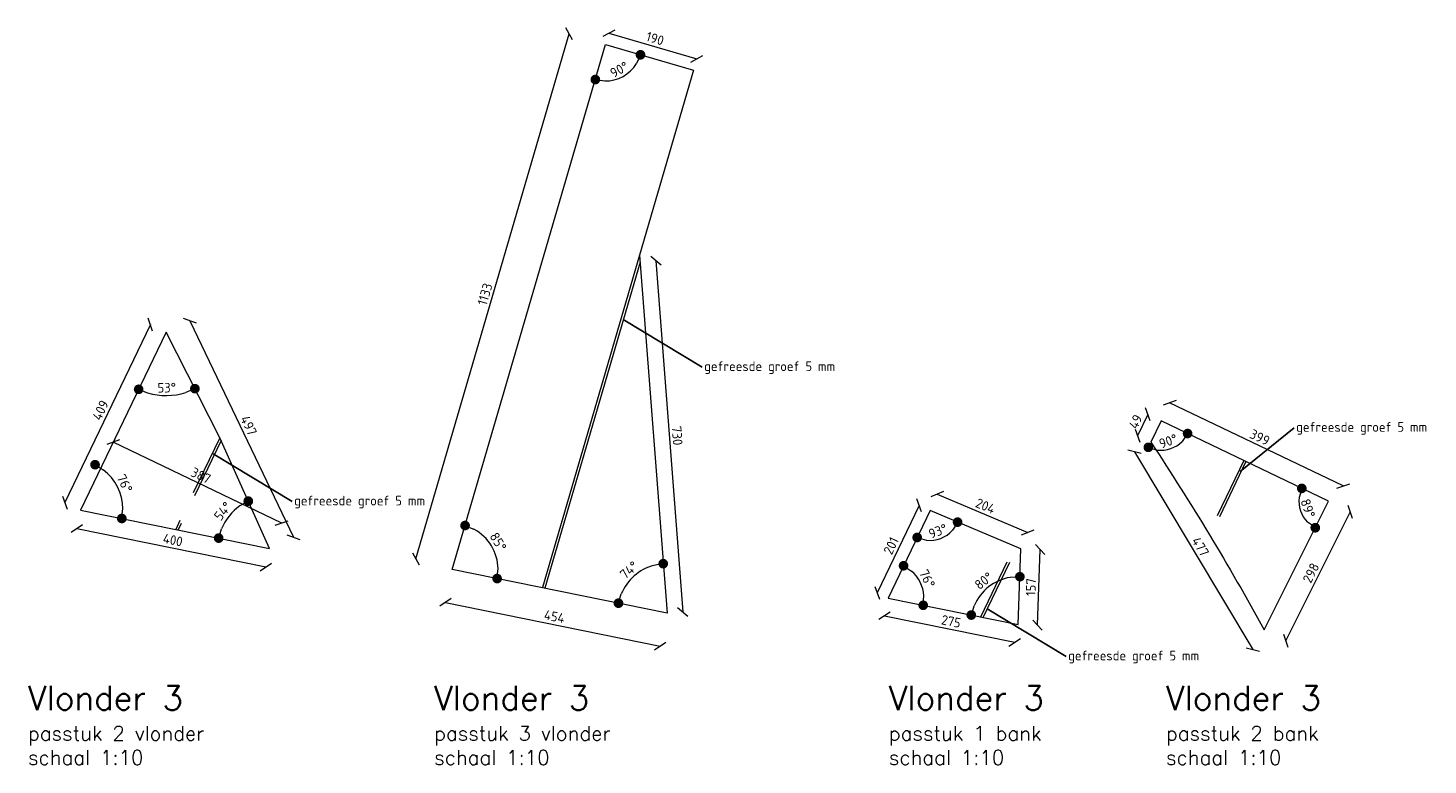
# Model space of a CAD drawing. Header units: metres. Extents: x -95462 to 707558, y 0 to 358316.
# Tile 8 of 50: x 1685 to 4586, y 217082 to 218610. Entities that reach past the tile are written whole.
import ezdxf

# ---------------------------------------------------------------- set-up
doc = ezdxf.new("R2010")
doc.units = ezdxf.units.M
doc.header["$LTSCALE"] = 20
doc.linetypes.add('HIDDEN', pattern=[9.525, 6.35, -3.175])
doc.layers.add('N-WE-HC-HOUTVORM-DEKDEEL-G', color=1, linetype='Continuous', lineweight=18)
doc.layers.add('X-XX-AL-M', color=7, linetype='Continuous', lineweight=18)
doc.layers.add('tt00_tekst', color=7, linetype='Continuous')
doc.styles.add('NLCS-ISO', font='NLCS-ISO.ttf')
doc.styles.add('ROMANS', font='romans.shx')
doc.dimstyles.new('NLCS RODOR-DIM-010mm$0', dxfattribs={"dimscale": 10, "dimtxt": 2, "dimasz": 2, "dimexe": 1.25, "dimexo": 0.625, "dimtad": 1, "dimdec": 0, "dimzin": 1, "dimdsep": 46, "dimtxsty": 'NLCS-ISO', "dimblk": 'OBLIQUE', "dimcen": 0, "dimse1": 1, "dimse2": 1, "dimclrd": 256, "dimclre": 1, "dimclrt": 256, "dimadec": 0, "dimazin": 0, "dimtfac": 1, "dimtdec": 0, "dimtmove": 0, "dimatfit": 0, "dimfxl": 1, "dimtolj": 1, "dimtzin": 0, "dimlwd": -1, "dimlwe": -1, "dimarcsym": 0})
doc.dimstyles.new('NLCS RODOR-DIM-010mm$2', dxfattribs={"dimscale": 10, "dimtxt": 2, "dimasz": 2, "dimexe": 1.25, "dimexo": 0.625, "dimtad": 1, "dimdec": 0, "dimzin": 1, "dimdsep": 46, "dimtxsty": 'NLCS-ISO', "dimblk": 'DOT', "dimblk1": 'OBLIQUE', "dimblk2": 'DOT', "dimcen": 0, "dimse1": 1, "dimse2": 1, "dimclrd": 256, "dimclre": 1, "dimclrt": 256, "dimadec": 0, "dimazin": 0, "dimtfac": 1, "dimtdec": 0, "dimtmove": 0, "dimatfit": 0, "dimfxl": 1, "dimtolj": 1, "dimtzin": 0, "dimlwd": -1, "dimlwe": -1, "dimarcsym": 0})

# ---------------------------------------------------------------- blocks, each defined once
blk = doc.blocks.new('_Dot')
at = {"color": 0, "linetype": 'ByBlock', "lineweight": -2}
blk.add_line((-0.5, 0), (-1, 0), dxfattribs=at)
at = {"color": 0, "linetype": 'ByBlock', "const_width": 0.5}
blk.add_lwpolyline([(-0.25, 0, 1), (0.25, 0, 1)], format="xyb", close=True, dxfattribs=at)
blk = doc.blocks.new('*D201')
at = {"layer": 'Defpoints', "color": 0, "transparency": 16777216}
for p in [(1963.6, 217994.8), (1878.7, 217637.5), (1780.3, 217613.4), (1780.3, 217613.4), (2185.7, 217531.1)]:
    blk.add_point(p, dxfattribs=at)
at = {"layer": 'X-XX-AL-M', "transparency": 16777216}
blk.add_arc((1780.3, 217613.4), 101.3, 359.855, 53.0045, dxfattribs=at)
at = {"layer": 'X-XX-AL-M', "transparency": 16777216, "xscale": 20, "yscale": 20, "zscale": 20}
for p, rotation in [((1824.2, 217704.7), 148.6705154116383), ((1879.6, 217593.2), 264.1889403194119)]:
    blk.add_blockref('_Dot', p, dxfattribs=dict(at, rotation=rotation))
at = {"layer": 'X-XX-AL-M', "transparency": 16777216, "insert": (1885.6, 217665.7), "char_height": 20, "attachment_point": 5, "rotation": 296.4297, "style": 'NLCS-ISO'}
blk.add_mtext('\\A1;76°', dxfattribs=at)
blk = doc.blocks.new('_Oblique')
at = {"color": 0, "linetype": 'ByBlock', "lineweight": -2}
blk.add_line((-0.5, -0.5), (0.5, 0.5), dxfattribs=at)
blk = doc.blocks.new('*D202')
at = {"layer": 'Defpoints', "color": 0, "transparency": 16777216}
for p in [(2082.6, 217760.7), (1780.3, 217613.4), (2113.4, 217610.6), (2185.7, 217531.1), (2185.7, 217531.1)]:
    blk.add_point(p, dxfattribs=at)
at = {"layer": 'X-XX-AL-M', "transparency": 16777216}
blk.add_arc((2185.7, 217531.1), 107.5, 124.8439, 157.8486, dxfattribs=at)
at = {"layer": 'X-XX-AL-M', "transparency": 16777216, "xscale": 20, "yscale": 20, "zscale": 20}
for p, rotation in [((2141.7, 217629.2), 29.50678579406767), ((2080.3, 217552.5), 253.1857756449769)]:
    blk.add_blockref('_Dot', p, dxfattribs=dict(at, rotation=rotation))
at = {"layer": 'X-XX-AL-M', "transparency": 16777216, "insert": (2089, 217608.4), "char_height": 20, "attachment_point": 5, "rotation": 51.3463, "style": 'NLCS-ISO'}
blk.add_mtext('\\A1;54°', dxfattribs=at)
blk = doc.blocks.new('*D203')
at = {"layer": 'Defpoints', "color": 0, "transparency": 16777216}
for p in [(1971.4, 217979.5), (1971.4, 217979.5), (1952.8, 217849.4), (2082.6, 217760.7), (1794.2, 217610.6)]:
    blk.add_point(p, dxfattribs=at)
at = {"layer": 'X-XX-AL-M', "transparency": 16777216}
blk.add_arc((1971.4, 217979.5), 131.4, 253.0646, 288.2219, dxfattribs=at)
at = {"layer": 'X-XX-AL-M', "transparency": 16777216, "xscale": 20, "yscale": 20, "zscale": 20}
for p, rotation in [((1914.5, 217861), 158.7005599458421), ((2031, 217862.3), 22.58595688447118)]:
    blk.add_blockref('_Dot', p, dxfattribs=dict(at, rotation=rotation))
at = {"layer": 'X-XX-AL-M', "transparency": 16777216, "insert": (1972.7, 217864.3), "char_height": 20, "attachment_point": 5, "rotation": 0.6433, "style": 'NLCS-ISO'}
blk.add_mtext('\\A1;53°', dxfattribs=at)
blk = doc.blocks.new('*D204')
at = {"layer": 'Defpoints', "color": 0, "transparency": 16777216}
for p in [(1861.8, 217751.4), (1836.6, 217698.8), (2185.7, 217531.1)]:
    blk.add_point(p, dxfattribs=at)
at = {"layer": 'X-XX-AL-M', "transparency": 16777216}
blk.add_line((2211, 217583.7), (1861.8, 217751.4), dxfattribs=at)
at = {"layer": 'X-XX-AL-M', "transparency": 16777216, "xscale": 20, "yscale": 20, "zscale": 20}
for p, rotation in [((1861.8, 217751.4), 154.3365278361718), ((2211, 217583.7), 334.3365278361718)]:
    blk.add_blockref('_Oblique', p, dxfattribs=dict(at, rotation=rotation))
at = {"layer": 'X-XX-AL-M', "transparency": 16777216, "insert": (2043.4, 217682.2), "char_height": 20, "attachment_point": 5, "rotation": 334.3365, "style": 'NLCS-ISO'}
blk.add_mtext('\\A1;387', dxfattribs=at)
blk = doc.blocks.new('*D205')
at = {"layer": 'Defpoints', "color": 0, "transparency": 16777216}
for p in [(1971.4, 217979.5), (2235, 217554.6), (2185.7, 217531.1)]:
    blk.add_point(p, dxfattribs=at)
at = {"layer": 'X-XX-AL-M', "transparency": 16777216}
blk.add_line((2020.7, 218003), (2235, 217554.6), dxfattribs=at)
at = {"layer": 'X-XX-AL-M', "transparency": 16777216, "xscale": 20, "yscale": 20, "zscale": 20}
for p, rotation in [((2020.7, 218003), 115.5422773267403), ((2235, 217554.6), 295.5422773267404)]:
    blk.add_blockref('_Oblique', p, dxfattribs=dict(at, rotation=rotation))
at = {"layer": 'X-XX-AL-M', "transparency": 16777216, "insert": (2142.5, 217785.8), "char_height": 20, "attachment_point": 5, "rotation": 295.5423, "style": 'NLCS-ISO'}
blk.add_mtext('\\A1;497', dxfattribs=at)
blk = doc.blocks.new('*D206')
at = {"layer": 'Defpoints', "color": 0, "transparency": 16777216}
for p in [(1971.4, 217979.5), (1761.6, 217626.2), (1794.2, 217610.6)]:
    blk.add_point(p, dxfattribs=at)
at = {"layer": 'X-XX-AL-M', "transparency": 16777216}
blk.add_line((1938.8, 217995.1), (1761.6, 217626.2), dxfattribs=at)
at = {"layer": 'X-XX-AL-M', "transparency": 16777216, "xscale": 20, "yscale": 20, "zscale": 20}
for p, rotation in [((1938.8, 217995.1), 64.33652783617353), ((1761.6, 217626.2), 244.3365278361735)]:
    blk.add_blockref('_Oblique', p, dxfattribs=dict(at, rotation=rotation))
at = {"layer": 'X-XX-AL-M', "transparency": 16777216, "insert": (1835.6, 217817.7), "char_height": 20, "attachment_point": 5, "rotation": 64.3365, "style": 'NLCS-ISO'}
blk.add_mtext('\\A1;409', dxfattribs=at)
blk = doc.blocks.new('*D207')
at = {"layer": 'Defpoints', "color": 0, "transparency": 16777216}
for p in [(1794.2, 217610.6), (2185.7, 217531.1), (2177.9, 217492.8)]:
    blk.add_point(p, dxfattribs=at)
at = {"layer": 'X-XX-AL-M', "transparency": 16777216}
blk.add_line((1786.4, 217572.3), (2177.9, 217492.8), dxfattribs=at)
at = {"layer": 'X-XX-AL-M', "transparency": 16777216, "xscale": 20, "yscale": 20, "zscale": 20}
for p, rotation in [((1786.4, 217572.3), 168.5229278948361), ((2177.9, 217492.8), 348.5229278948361)]:
    blk.add_blockref('_Oblique', p, dxfattribs=dict(at, rotation=rotation))
at = {"layer": 'X-XX-AL-M', "transparency": 16777216, "insert": (1985.4, 217548.5), "char_height": 20, "attachment_point": 5, "rotation": 348.5229, "style": 'NLCS-ISO'}
blk.add_mtext('\\A1;400', dxfattribs=at)
blk = doc.blocks.new('*D208')
at = {"layer": 'Defpoints', "color": 0, "transparency": 16777216}
for p in [(2564.2, 217487.6), (3009.2, 217397.2), (2995.3, 217328.8)]:
    blk.add_point(p, dxfattribs=at)
at = {"layer": 'X-XX-AL-M', "transparency": 16777216}
blk.add_line((2550.3, 217419.2), (2995.3, 217328.8), dxfattribs=at)
at = {"layer": 'X-XX-AL-M', "transparency": 16777216, "xscale": 20, "yscale": 20, "zscale": 20}
for p, rotation in [((2550.3, 217419.2), 168.5229278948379), ((2995.3, 217328.8), 348.5229278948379)]:
    blk.add_blockref('_Oblique', p, dxfattribs=dict(at, rotation=rotation))
at = {"layer": 'X-XX-AL-M', "transparency": 16777216, "insert": (2776, 217389.9), "char_height": 20, "attachment_point": 5, "rotation": 348.5229, "style": 'NLCS-ISO'}
blk.add_mtext('\\A1;454', dxfattribs=at)
blk = doc.blocks.new('*D209')
at = {"layer": 'Defpoints', "color": 0, "transparency": 16777216}
for p in [(2806.4, 218597.6), (2881.8, 218575.6), (2564.2, 217487.6)]:
    blk.add_point(p, dxfattribs=at)
at = {"layer": 'X-XX-AL-M', "transparency": 16777216}
blk.add_line((2488.8, 217509.6), (2806.4, 218597.6), dxfattribs=at)
at = {"layer": 'X-XX-AL-M', "transparency": 16777216, "xscale": 20, "yscale": 20, "zscale": 20}
for p, rotation in [((2806.4, 218597.6), 73.72611657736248), ((2488.8, 217509.6), 253.7261165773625)]:
    blk.add_blockref('_Oblique', p, dxfattribs=dict(at, rotation=rotation))
at = {"layer": 'X-XX-AL-M', "transparency": 16777216, "insert": (2632, 218058.1), "char_height": 20, "attachment_point": 5, "rotation": 73.7261, "style": 'NLCS-ISO'}
blk.add_mtext('\\A1;1133', dxfattribs=at)
blk = doc.blocks.new('*D210')
at = {"layer": 'Defpoints', "color": 0, "transparency": 16777216}
for p in [(2881.8, 218575.6), (3071, 218545.8), (3064.2, 218522.3)]:
    blk.add_point(p, dxfattribs=at)
at = {"layer": 'X-XX-AL-M', "transparency": 16777216}
blk.add_line((2888.6, 218599), (3071, 218545.8), dxfattribs=at)
at = {"layer": 'X-XX-AL-M', "transparency": 16777216, "xscale": 20, "yscale": 20, "zscale": 20}
for p, rotation in [((2888.6, 218599), 163.7259129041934), ((3071, 218545.8), 343.7259129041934)]:
    blk.add_blockref('_Oblique', p, dxfattribs=dict(at, rotation=rotation))
at = {"layer": 'X-XX-AL-M', "transparency": 16777216, "insert": (2984.4, 218588), "char_height": 20, "attachment_point": 5, "rotation": 343.7259, "style": 'NLCS-ISO'}
blk.add_mtext('\\A1;190', dxfattribs=at)
blk = doc.blocks.new('*D211')
at = {"layer": 'Defpoints', "color": 0, "transparency": 16777216}
for p in [(2953.3, 218124.8), (3041.9, 217399.7), (3009.2, 217397.2)]:
    blk.add_point(p, dxfattribs=at)
at = {"layer": 'X-XX-AL-M', "transparency": 16777216}
blk.add_line((2986.1, 218127.3), (3041.9, 217399.7), dxfattribs=at)
at = {"layer": 'X-XX-AL-M', "transparency": 16777216, "xscale": 20, "yscale": 20, "zscale": 20}
for p, rotation in [((2986.1, 218127.3), 94.388894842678), ((3041.9, 217399.7), 274.3888948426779)]:
    blk.add_blockref('_Oblique', p, dxfattribs=dict(at, rotation=rotation))
at = {"layer": 'X-XX-AL-M', "transparency": 16777216, "insert": (3030.2, 217764.8), "char_height": 20, "attachment_point": 5, "rotation": 274.3889, "style": 'NLCS-ISO'}
blk.add_mtext('\\A1;730', dxfattribs=at)
blk = doc.blocks.new('*D212')
at = {"layer": 'Defpoints', "color": 0, "transparency": 16777216}
for p in [(2881.8, 218575.6), (2654.9, 217515.2), (2564.2, 217487.6), (2564.2, 217487.6), (3009.2, 217397.2)]:
    blk.add_point(p, dxfattribs=at)
at = {"layer": 'X-XX-AL-M', "transparency": 16777216}
blk.add_arc((2564.2, 217487.6), 94.9, 0.6241, 61.625, dxfattribs=at)
at = {"layer": 'X-XX-AL-M', "transparency": 16777216, "xscale": 20, "yscale": 20, "zscale": 20}
for p, rotation in [((2590.8, 217578.6), 157.6755335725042), ((2657.2, 217468.7), 264.5735108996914)]:
    blk.add_blockref('_Dot', p, dxfattribs=dict(at, rotation=rotation))
at = {"layer": 'X-XX-AL-M', "transparency": 16777216, "insert": (2659.3, 217545), "char_height": 20, "attachment_point": 5, "rotation": 301.1245, "style": 'NLCS-ISO'}
blk.add_mtext('\\A1;85°', dxfattribs=at)
blk = doc.blocks.new('*D213')
at = {"layer": 'Defpoints', "color": 0, "transparency": 16777216}
for p in [(2953.3, 218124.8), (2564.2, 217487.6), (2959.3, 217486.9), (3009.2, 217397.2), (3009.2, 217397.2)]:
    blk.add_point(p, dxfattribs=at)
at = {"layer": 'X-XX-AL-M', "transparency": 16777216}
blk.add_arc((3009.2, 217397.2), 102.6, 105.5721, 157.3397, dxfattribs=at)
at = {"layer": 'X-XX-AL-M', "transparency": 16777216, "xscale": 20, "yscale": 20, "zscale": 20}
for p, rotation in [((3001.3, 217499.5), 9.980512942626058), ((2908.6, 217417.6), 252.9313097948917)]:
    blk.add_blockref('_Dot', p, dxfattribs=dict(at, rotation=rotation))
at = {"layer": 'X-XX-AL-M', "transparency": 16777216, "insert": (2930.5, 217486.3), "char_height": 20, "attachment_point": 5, "rotation": 41.4559, "style": 'NLCS-ISO'}
blk.add_mtext('\\A1;74°', dxfattribs=at)
blk = doc.blocks.new('*D214')
at = {"layer": 'Defpoints', "color": 0, "transparency": 16777216}
for p in [(2881.8, 218575.6), (2881.8, 218575.6), (2899.7, 218502.3), (3069, 218520.9), (2564.2, 217487.6)]:
    blk.add_point(p, dxfattribs=at)
at = {"layer": 'X-XX-AL-M', "transparency": 16777216}
blk.add_arc((2881.8, 218575.6), 75.4, 268.9596, 328.4924, dxfattribs=at)
at = {"layer": 'X-XX-AL-M', "transparency": 16777216, "xscale": 20, "yscale": 20, "zscale": 20}
for p, rotation in [((2954.2, 218554.4), 66.10914654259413), ((2860.7, 218503.1), 171.3428829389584)]:
    blk.add_blockref('_Dot', p, dxfattribs=dict(at, rotation=rotation))
at = {"layer": 'X-XX-AL-M', "transparency": 16777216, "insert": (2910.2, 218523.7), "char_height": 20, "attachment_point": 5, "rotation": 28.726, "style": 'NLCS-ISO'}
blk.add_mtext('\\A1;90°', dxfattribs=at)
blk = doc.blocks.new('*D215')
at = {"layer": 'Defpoints', "color": 0, "transparency": 16777216}
for p in [(3554.3, 217609.6), (3554.3, 217609.6), (3560, 217548), (3742.2, 217530.4), (3467.1, 217428.1)]:
    blk.add_point(p, dxfattribs=at)
at = {"layer": 'X-XX-AL-M', "transparency": 16777216}
blk.add_arc((3554.3, 217609.6), 61.8, 262.9655, 318.5174, dxfattribs=at)
at = {"layer": 'X-XX-AL-M', "transparency": 16777216, "xscale": 20, "yscale": 20, "zscale": 20}
for p, rotation in [((3611.2, 217585.6), 57.8319332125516), ((3527.5, 217553.9), 163.6510138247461)]:
    blk.add_blockref('_Dot', p, dxfattribs=dict(at, rotation=rotation))
at = {"layer": 'X-XX-AL-M', "transparency": 16777216, "insert": (3570.4, 217567), "char_height": 20, "attachment_point": 5, "rotation": 20.7415, "style": 'NLCS-ISO'}
blk.add_mtext('\\A1;93°', dxfattribs=at)
blk = doc.blocks.new('*D216')
at = {"layer": 'Defpoints', "color": 0, "transparency": 16777216}
for p in [(3554.3, 217609.6), (3467.1, 217428.1), (3467.1, 217428.1), (3539.4, 217445.8), (3736.9, 217373.3)]:
    blk.add_point(p, dxfattribs=at)
at = {"layer": 'X-XX-AL-M', "transparency": 16777216}
blk.add_arc((3467.1, 217428.1), 74.4, 3.9683, 48.8912, dxfattribs=at)
at = {"layer": 'X-XX-AL-M', "transparency": 16777216, "xscale": 20, "yscale": 20, "zscale": 20}
for p, rotation in [((3499.3, 217495.2), 146.6138482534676), ((3540, 217413.3), 266.2456074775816)]:
    blk.add_blockref('_Dot', p, dxfattribs=dict(at, rotation=rotation))
at = {"layer": 'X-XX-AL-M', "transparency": 16777216, "insert": (3548.3, 217468.4), "char_height": 20, "attachment_point": 5, "rotation": 296.4297, "style": 'NLCS-ISO'}
blk.add_mtext('\\A1;76°', dxfattribs=at)
blk = doc.blocks.new('*D217')
at = {"layer": 'Defpoints', "color": 0, "transparency": 16777216}
for p in [(3742.2, 217530.4), (3695.1, 217463.4), (3467.1, 217428.1), (3736.9, 217373.3), (3736.9, 217373.3)]:
    blk.add_point(p, dxfattribs=at)
at = {"layer": 'X-XX-AL-M', "transparency": 16777216}
blk.add_arc((3736.9, 217373.3), 99.3, 99.6459, 156.9633, dxfattribs=at)
at = {"layer": 'X-XX-AL-M', "transparency": 16777216, "xscale": 20, "yscale": 20, "zscale": 20}
for p, rotation in [((3740.3, 217472.5), 3.866062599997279), ((3639.6, 217393), 252.7430890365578)]:
    blk.add_blockref('_Dot', p, dxfattribs=dict(at, rotation=rotation))
at = {"layer": 'X-XX-AL-M', "transparency": 16777216, "insert": (3665.3, 217464), "char_height": 20, "attachment_point": 5, "rotation": 38.3046, "style": 'NLCS-ISO'}
blk.add_mtext('\\A1;80°', dxfattribs=at)
blk = doc.blocks.new('*D218')
at = {"layer": 'Defpoints', "color": 0, "transparency": 16777216}
for p in [(3554.3, 217609.6), (3756.6, 217564.5), (3742.2, 217530.4)]:
    blk.add_point(p, dxfattribs=at)
at = {"layer": 'X-XX-AL-M', "transparency": 16777216}
blk.add_line((3568.7, 217643.7), (3756.6, 217564.5), dxfattribs=at)
at = {"layer": 'X-XX-AL-M', "transparency": 16777216, "xscale": 20, "yscale": 20, "zscale": 20}
for p, rotation in [((3568.7, 217643.7), 157.1464192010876), ((3756.6, 217564.5), 337.1464192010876)]:
    blk.add_blockref('_Oblique', p, dxfattribs=dict(at, rotation=rotation))
at = {"layer": 'X-XX-AL-M', "transparency": 16777216, "insert": (3668.9, 217619.1), "char_height": 20, "attachment_point": 5, "rotation": 337.1464, "style": 'NLCS-ISO'}
blk.add_mtext('\\A1;204', dxfattribs=at)
blk = doc.blocks.new('*D219')
at = {"layer": 'Defpoints', "color": 0, "transparency": 16777216}
for p in [(3554.3, 217609.6), (3444.5, 217439), (3467.1, 217428.1)]:
    blk.add_point(p, dxfattribs=at)
at = {"layer": 'X-XX-AL-M', "transparency": 16777216}
blk.add_line((3531.7, 217620.4), (3444.5, 217439), dxfattribs=at)
at = {"layer": 'X-XX-AL-M', "transparency": 16777216, "xscale": 20, "yscale": 20, "zscale": 20}
for p, rotation in [((3531.7, 217620.4), 64.33652783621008), ((3444.5, 217439), 244.3365278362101)]:
    blk.add_blockref('_Oblique', p, dxfattribs=dict(at, rotation=rotation))
at = {"layer": 'X-XX-AL-M', "transparency": 16777216, "insert": (3473.4, 217536.7), "char_height": 20, "attachment_point": 5, "rotation": 64.3365, "style": 'NLCS-ISO'}
blk.add_mtext('\\A1;201', dxfattribs=at)
blk = doc.blocks.new('*D220')
at = {"layer": 'Defpoints', "color": 0, "transparency": 16777216}
for p in [(3467.1, 217428.1), (3736.9, 217373.3), (3729.5, 217336.6)]:
    blk.add_point(p, dxfattribs=at)
at = {"layer": 'X-XX-AL-M', "transparency": 16777216}
blk.add_line((3459.6, 217391.4), (3729.5, 217336.6), dxfattribs=at)
at = {"layer": 'X-XX-AL-M', "transparency": 16777216, "xscale": 20, "yscale": 20, "zscale": 20}
for p, rotation in [((3459.6, 217391.4), 168.522927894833), ((3729.5, 217336.6), 348.522927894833)]:
    blk.add_blockref('_Oblique', p, dxfattribs=dict(at, rotation=rotation))
at = {"layer": 'X-XX-AL-M', "transparency": 16777216, "insert": (3597.8, 217379.9), "char_height": 20, "attachment_point": 5, "rotation": 348.5229, "style": 'NLCS-ISO'}
blk.add_mtext('\\A1;275', dxfattribs=at)
blk = doc.blocks.new('*D221')
at = {"layer": 'Defpoints', "color": 0, "transparency": 16777216}
for p in [(3742.2, 217530.4), (3782.1, 217529), (3736.9, 217373.3)]:
    blk.add_point(p, dxfattribs=at)
at = {"layer": 'X-XX-AL-M', "transparency": 16777216}
blk.add_line((3776.8, 217372), (3782.1, 217529), dxfattribs=at)
at = {"layer": 'X-XX-AL-M', "transparency": 16777216, "xscale": 20, "yscale": 20, "zscale": 20}
for p, rotation in [((3782.1, 217529), 88.08622374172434), ((3776.8, 217372), 268.0862237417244)]:
    blk.add_blockref('_Oblique', p, dxfattribs=dict(at, rotation=rotation))
at = {"layer": 'X-XX-AL-M', "transparency": 16777216, "insert": (3763.2, 217451), "char_height": 20, "attachment_point": 5, "rotation": 88.0862, "style": 'NLCS-ISO'}
blk.add_mtext('\\A1;157', dxfattribs=at)
blk = doc.blocks.new('*D222')
at = {"layer": 'Defpoints', "color": 0, "transparency": 16777216}
for p in [(4011.6, 217751.5), (4257.2, 217342.1), (4223.1, 217321.6)]:
    blk.add_point(p, dxfattribs=at)
at = {"layer": 'X-XX-AL-M', "transparency": 16777216}
blk.add_line((3977.5, 217731.1), (4223.1, 217321.6), dxfattribs=at)
at = {"layer": 'X-XX-AL-M', "transparency": 16777216, "xscale": 20, "yscale": 20, "zscale": 20}
for p, rotation in [((3977.5, 217731.1), 120.9513832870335), ((4223.1, 217321.6), 300.9513832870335)]:
    blk.add_blockref('_Oblique', p, dxfattribs=dict(at, rotation=rotation))
at = {"layer": 'X-XX-AL-M', "transparency": 16777216, "insert": (4114.3, 217534.7), "char_height": 20, "attachment_point": 5, "rotation": 300.9514, "style": 'NLCS-ISO'}
blk.add_mtext('\\A1;477', dxfattribs=at)
blk = doc.blocks.new('*D223')
at = {"layer": 'Defpoints', "color": 0, "transparency": 16777216}
for p in [(4379.8, 217629), (4424.7, 217606.5), (4246.2, 217362.3)]:
    blk.add_point(p, dxfattribs=at)
at = {"layer": 'X-XX-AL-M', "transparency": 16777216}
blk.add_line((4291.1, 217339.8), (4424.7, 217606.5), dxfattribs=at)
at = {"layer": 'X-XX-AL-M', "transparency": 16777216, "xscale": 20, "yscale": 20, "zscale": 20}
for p, rotation in [((4424.7, 217606.5), 63.37605546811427), ((4291.1, 217339.8), 243.3760554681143)]:
    blk.add_blockref('_Oblique', p, dxfattribs=dict(at, rotation=rotation))
at = {"layer": 'X-XX-AL-M', "transparency": 16777216, "insert": (4343.4, 217480.4), "char_height": 20, "attachment_point": 5, "rotation": 63.3761, "style": 'NLCS-ISO'}
blk.add_mtext('\\A1;298', dxfattribs=at)
blk = doc.blocks.new('*D224')
at = {"layer": 'Defpoints', "color": 0, "transparency": 16777216}
for p in [(4050.6, 217832.9), (4032.8, 217795.7), (4392.3, 217623.4)]:
    blk.add_point(p, dxfattribs=at)
at = {"layer": 'X-XX-AL-M', "transparency": 16777216}
blk.add_line((4410.2, 217660.6), (4050.6, 217832.9), dxfattribs=at)
at = {"layer": 'X-XX-AL-M', "transparency": 16777216, "xscale": 20, "yscale": 20, "zscale": 20}
for p, rotation in [((4050.6, 217832.9), 154.395936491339), ((4410.2, 217660.6), 334.3959364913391)]:
    blk.add_blockref('_Oblique', p, dxfattribs=dict(at, rotation=rotation))
at = {"layer": 'X-XX-AL-M', "transparency": 16777216, "insert": (4237.4, 217761.4), "char_height": 20, "attachment_point": 5, "rotation": 334.3959, "style": 'NLCS-ISO'}
blk.add_mtext('\\A1;399', dxfattribs=at)
blk = doc.blocks.new('*D225')
at = {"layer": 'Defpoints', "color": 0, "transparency": 16777216}
for p in [(4032.8, 217795.7), (3984.1, 217764.8), (4011.6, 217751.5)]:
    blk.add_point(p, dxfattribs=at)
at = {"layer": 'X-XX-AL-M', "transparency": 16777216}
blk.add_line((4005.3, 217808.9), (3984.1, 217764.8), dxfattribs=at)
at = {"layer": 'X-XX-AL-M', "transparency": 16777216, "xscale": 20, "yscale": 20, "zscale": 20}
for p, rotation in [((4005.3, 217808.9), 64.33652783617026), ((3984.1, 217764.8), 244.3365278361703)]:
    blk.add_blockref('_Oblique', p, dxfattribs=dict(at, rotation=rotation))
at = {"layer": 'X-XX-AL-M', "transparency": 16777216, "insert": (3980, 217793.9), "char_height": 20, "attachment_point": 5, "rotation": 64.3365, "style": 'NLCS-ISO'}
blk.add_mtext('\\A1;49', dxfattribs=at)
blk = doc.blocks.new('*D226')
at = {"layer": 'Defpoints', "color": 0, "transparency": 16777216}
for p in [(4032.8, 217795.7), (4032.8, 217795.7), (4011.6, 217751.5), (4037.4, 217734.9), (4379.8, 217629)]:
    blk.add_point(p, dxfattribs=at)
at = {"layer": 'X-XX-AL-M', "transparency": 16777216}
blk.add_arc((4032.8, 217795.7), 61, 263.2152, 315.4579, dxfattribs=at)
at = {"layer": 'X-XX-AL-M', "transparency": 16777216, "xscale": 20, "yscale": 20, "zscale": 20}
for p, rotation in [((4087.8, 217769.3), 54.89720224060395), ((4006.4, 217740.7), 163.7758534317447)]:
    blk.add_blockref('_Dot', p, dxfattribs=dict(at, rotation=rotation))
at = {"layer": 'X-XX-AL-M', "transparency": 16777216, "insert": (4047.6, 217753.5), "char_height": 20, "attachment_point": 5, "rotation": 19.3365, "style": 'NLCS-ISO'}
blk.add_mtext('\\A1;90°', dxfattribs=at)
blk = doc.blocks.new('*D227')
at = {"layer": 'Defpoints', "color": 0, "transparency": 16777216}
for p in [(4032.8, 217795.7), (4318.5, 217624.6), (4379.8, 217629), (4379.8, 217629), (4246.2, 217362.3)]:
    blk.add_point(p, dxfattribs=at)
at = {"layer": 'X-XX-AL-M', "transparency": 16777216}
blk.add_arc((4379.8, 217629), 61.5, 173.0471, 224.6655, dxfattribs=at)
at = {"layer": 'X-XX-AL-M', "transparency": 16777216, "xscale": 20, "yscale": 20, "zscale": 20}
for p, rotation in [((4324.4, 217655.6), 73.69182824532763), ((4352.3, 217574), 324.0207550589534)]:
    blk.add_blockref('_Dot', p, dxfattribs=dict(at, rotation=rotation))
at = {"layer": 'X-XX-AL-M', "transparency": 16777216, "insert": (4337, 217614.3), "char_height": 20, "attachment_point": 5, "rotation": 288.8563, "style": 'NLCS-ISO'}
blk.add_mtext('\\A1;89°', dxfattribs=at)

msp = doc.modelspace()

# ---------------------------------------------------------------- linework, layer by layer
for p, q in [((2918.664, 218005.498), (3081.9, 217906.719)), ((4196.436, 217690.46), (4308.416, 217780.849)), ((2069.025, 217726.968), (2232.261, 217628.189)), ((3672.794, 217405.684), (3836.03, 217306.906))]:
    msp.add_line(p, q)
at = {"layer": 'N-WE-HC-HOUTVORM-DEKDEEL-G', "linetype": 'HIDDEN'}
for p, q in [((2082.637, 217760.696), (1991.272, 217570.544)), ((2085.316, 217754.726), (1996.326, 217569.518)), ((4204.081, 217713.409), (4131.412, 217562.167)), ((4208.588, 217711.244), (4135.919, 217560.002)), ((3659.163, 217389.082), (3729.608, 217535.695)), ((3664.217, 217388.055), (3734.218, 217533.745))]:
    msp.add_line(p, q, dxfattribs=at)
at = {"layer": 'N-WE-HC-HOUTVORM-DEKDEEL-G', "flags": 128}
for points in [[(3009.182, 217397.219), (2564.18, 217487.57), (2881.793, 218575.563), (3064.18, 218522.319), (2952.256, 218138.917)], [(1971.409, 217979.463), (1794.16, 217610.565), (2185.688, 217531.071), (2082.637, 217760.696), (1971.409, 217979.463)], [(3554.305, 217609.561), (3467.105, 217428.076), (3736.937, 217373.291), (3742.186, 217530.376)]]:
    msp.add_lwpolyline(points, close=True, dxfattribs=at)
at = {"layer": 'N-WE-HC-HOUTVORM-DEKDEEL-G'}
for points in [[(2952.256, 218138.917), (2751.153, 217450.034)], [(2953.34, 218124.789), (2755.952, 217448.633)]]:
    msp.add_lwpolyline(points, dxfattribs=at)
at = {"layer": 'N-WE-HC-HOUTVORM-DEKDEEL-G', "flags": 128}
msp.add_lwpolyline([(4032.824, 217795.695), (4011.603, 217751.528, -0.02144597), (4246.175, 217362.303), (4379.845, 217628.958)], format="xyb", close=True, dxfattribs=at)

# ---------------------------------------------------------------- texts
at = {"style": 'NLCS-ISO'}
for p in [(3086.136, 217898.786), (4312.652, 217772.916), (2236.497, 217620.256), (3840.266, 217298.972)]:
    msp.add_text('gefreesde groef 5 mm', height=20, dxfattribs=at).set_placement(p)
at = {"layer": 'tt00_tekst', "char_height": 50, "width": 1137.78264, "attachment_point": 1, "style": 'ROMANS'}
for s, insert in [('{\\C4;Vlonder 3\\P\\H0.6x;\\C3;passtuk 2 vlonder\\Pschaal 1:10}', (1685.196, 217246.068)), ('{\\C4;Vlonder 3\\P\\H0.6x;\\C3;passtuk 3 vlonder\\Pschaal 1:10}', (2526.748, 217246.068)), ('{\\C4;Vlonder 3\\P\\H0.6x;\\C3;passtuk 1 bank\\Pschaal 1:10}', (3468.762, 217246.068)), ('{\\C4;Vlonder 3\\P\\H0.6x;\\C3;passtuk 2 bank\\Pschaal 1:10}', (4042.942, 217246.068))]:
    msp.add_mtext(s, dxfattribs=dict(at, insert=insert))

# ---------------------------------------------------------------- dimensions: what is measured, and where the dimension line sits
at = {"layer": 'X-XX-AL-M'}
for p1, p2, distance, picture, middle in [((2564.18, 217487.57), (2881.793, 218575.563), 78.548, '*D209', (2631.987, 218058.131)), ((2881.793, 218575.563), (3064.18, 218522.319), 24.44, '*D210', (2984.389, 218588.001)), ((2953.34, 218124.789), (3009.182, 217397.219), 32.83, '*D211', (3030.196, 217764.76)), ((1971.409, 217979.463), (1794.16, 217610.565), -36.145, '*D206', (1835.558, 217817.706)), ((1971.409, 217979.463), (2185.688, 217531.071), 54.636, '*D205', (2142.507, 217785.832)), ((4392.341, 217623.412), (4032.824, 217795.695), -41.243, '*D224', (4237.428, 217761.401)), ((4032.824, 217795.695), (4011.603, 217751.528), -30.563, '*D225', (3980.018, 217793.886)), ((2185.688, 217531.071), (1836.565, 217698.819), -58.362, '*D204', (2043.439, 217682.196)), ((4011.603, 217751.528), (4257.159, 217342.067), -39.707, '*D222', (4114.264, 217534.733)), ((3554.305, 217609.561), (3467.105, 217428.076), -25.114, '*D219', (3473.421, 217536.733)), ((3554.305, 217609.561), (3742.186, 217530.376), 37.046, '*D218', (3668.944, 217619.081)), ((1794.16, 217610.565), (2185.688, 217531.071), -39.014, '*D207', (1985.395, 217548.51)), ((4246.175, 217362.303), (4379.845, 217628.958), -50.22, '*D223', (4343.378, 217480.407)), ((3736.937, 217373.291), (3742.186, 217530.376), -39.928, '*D221', (3763.226, 217451.043)), ((2564.18, 217487.57), (3009.182, 217397.219), -69.788, '*D208', (2776.028, 217389.927)), ((3467.105, 217428.076), (3736.937, 217373.291), -37.47, '*D220', (3597.798, 217379.887))]:
    dim = msp.add_aligned_dim(p1=p1, p2=p2, distance=distance, dimstyle='NLCS RODOR-DIM-010mm$0', dxfattribs=at)
    dim.commit()
    dim.dimension.update_dxf_attribs({"geometry": picture, "text_midpoint": middle})
for base, line1, line2, picture, middle in [((2654.942, 217515.187), ((3009.182, 217397.219), (2564.18, 217487.57)), ((2564.18, 217487.57), (2881.793, 218575.563)), '*D212', (2659.305, 217545.008)), ((2899.695, 218502.272), ((2881.793, 218575.563), (3068.981, 218520.917)), ((2564.18, 217487.57), (2881.793, 218575.563)), '*D214', (2910.244, 218523.653)), ((2959.268, 217486.894), ((2953.34, 218124.789), (3009.182, 217397.219)), ((3009.182, 217397.219), (2564.18, 217487.57)), '*D213', (2930.478, 217486.315)), ((1878.695, 217637.523), ((1780.329, 217613.373), (2185.688, 217531.071)), ((1963.605, 217994.814), (1780.329, 217613.373)), '*D201', (1885.581, 217665.689)), ((1952.834, 217849.365), ((2082.637, 217760.696), (1971.409, 217979.463)), ((1971.409, 217979.463), (1794.16, 217610.565)), '*D203', (1972.702, 217864.303)), ((4037.435, 217734.895), ((4032.824, 217795.695), (4011.603, 217751.528)), ((4379.845, 217628.958), (4032.824, 217795.695)), '*D226', (4047.633, 217753.494)), ((4318.479, 217624.649), ((4246.175, 217362.303), (4379.845, 217628.958)), ((4379.845, 217628.958), (4032.824, 217795.695)), '*D227', (4337.007, 217614.328)), ((2113.351, 217610.603), ((2185.688, 217531.071), (2082.637, 217760.696)), ((1780.329, 217613.373), (2185.688, 217531.071)), '*D202', (2089.041, 217608.372)), ((3559.983, 217548.038), ((3742.186, 217530.376), (3554.305, 217609.561)), ((3554.305, 217609.561), (3467.105, 217428.076)), '*D215', (3570.431, 217566.978)), ((3539.375, 217445.82), ((3467.105, 217428.076), (3736.937, 217373.291)), ((3554.305, 217609.561), (3467.105, 217428.076)), '*D216', (3548.295, 217468.432)), ((3695.131, 217463.36), ((3736.937, 217373.291), (3742.186, 217530.376)), ((3467.105, 217428.076), (3736.937, 217373.291)), '*D217', (3665.315, 217463.965))]:
    dim = msp.add_angular_dim_2l(base=base, line1=line1, line2=line2, dimstyle='NLCS RODOR-DIM-010mm$2', dxfattribs=at)
    dim.commit()
    dim.dimension.update_dxf_attribs({"geometry": picture, "text_midpoint": middle})

doc.saveas('drawing.dxf')
